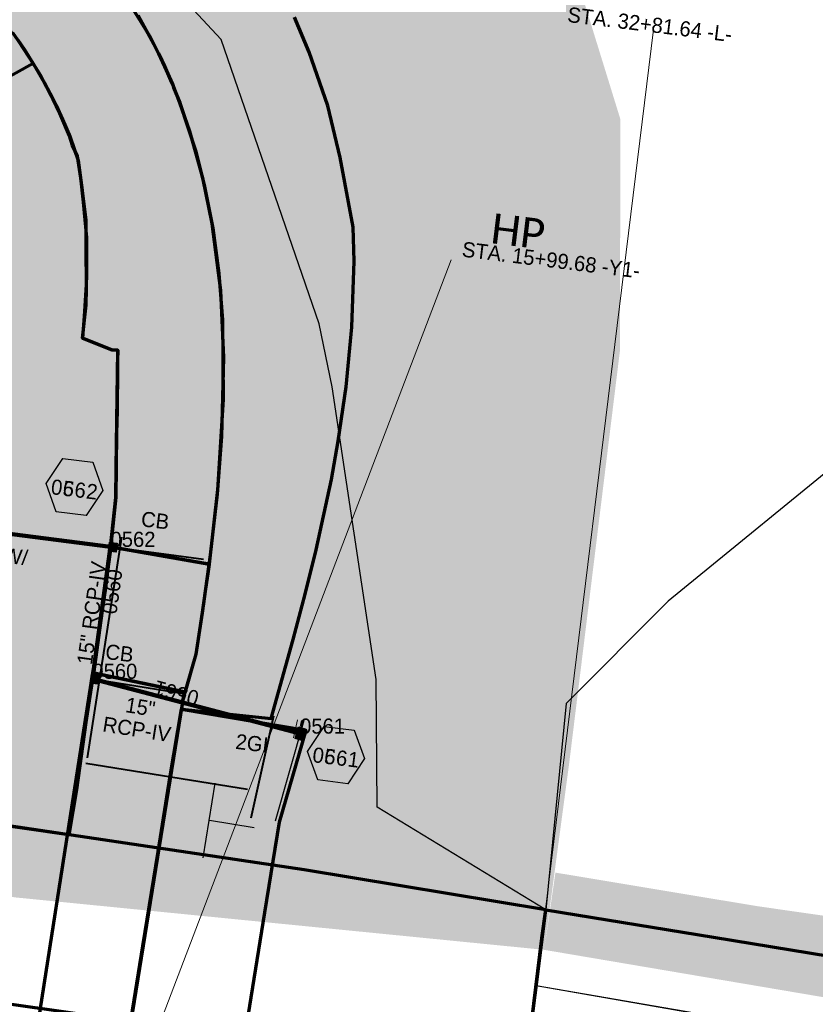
# Model space of a CAD drawing. Extents: x 1160061 to 2574774, y 200346 to 1150371.
# Tile 55 of 123: x 2483548 to 2483812, y 365892 to 366218. Entities that reach past the tile are written whole.
import ezdxf
from ezdxf.enums import TextEntityAlignment as Align

# ---------------------------------------------------------------- set-up
doc = ezdxf.new("R2010")
doc.units = 0
doc.header["$MEASUREMENT"] = 0
doc.linetypes.add('DGN Style 2', pattern=[29.296317, 17.57779, -11.718527])
for name, color, linetype, lineweight in [('Exist Plan Preparation Watershed Blue', 5, 'Continuous', 30), ('Prop Drainage Structure Box Number Symbol CELL', 9, 'Continuous', 30), ('Prop Drainage Structure Catch Basin Grate 840 03G CELL', 7, 'Continuous', 30), ('Prop Drainage Structure Catch Basin Grate 840 03G Label', 9, 'Continuous', 30), ('Prop Drainage Structure Drop Inlet Grate 2 Narrow Slots and Flat Grates 840 29 CELL', 7, 'Continuous', 30), ('Prop Drainage Structure Drop Inlet Grate 2 Wide Slots and Flat Grates 840 20 Label', 9, 'Continuous', 30), ('Prop Drainage Structure Pipe CAP 15in', 9, 'Continuous', 211), ('Prop Drainage Structure Pipe Elbow Label', 9, 'Continuous', 30), ('Prop Drainage Structure Pipe RCP 15in Class IV', 9, 'Continuous', 211), ('Prop Drainage Structure Pipe RCP 15in Class IV Label', 9, 'Continuous', 30), ('Prop Drainage Structure Plot Symbol 20 Scale', 9, 'DGN Style 2', 13), ('Prop Drainage Structure Plot Symbol 50 Scale', 9, 'DGN Style 2', 13), ('Prop Plan Preparation Watershed Pre Construction', 131, 'Continuous', 30), ('Prop Vertical Profile Ditch Grade Median Label', 5, 'Continuous', 40)]:
    doc.layers.add(name, color=color, linetype=linetype, lineweight=lineweight)
for name, color, linetype, lineweight, plot in [('Scratch_Level_5', 6, 'Continuous', 0, False), ('Scratch_Level_6', 30, 'Continuous', 0, False), ('Scratch_Level_7', 9, 'Continuous', 0, False), ('Scratch_Level_8', 171, 'Continuous', 0, False)]:
    doc.layers.add(name, color=color, linetype=linetype, lineweight=lineweight, plot=plot)
doc.styles.add('Style-Calibri', font='CALIBRI.TTF')
doc.styles.add('Style-font041', font='font041.shx')
doc.styles.add('Style-GEOMETRICFUTURA_211_M_L', font='GEOMETRICFUTURA_211_M_L.shx')

# ---------------------------------------------------------------- blocks, each defined once
blk = doc.blocks.new('PROP DRAINAGE STRUCTURE BOX NUMBER SYMBOL_84')
at = {"layer": 'Scratch_Level_7', "flags": 128}
blk.add_lwpolyline([(-5.000009, 8.944294), (5.000009, 8.944294), (9.47214, 0), (5.000009, -8.944294), (-5.000009, -8.944294), (-9.47214, 0), (-5.000009, 8.944294)], dxfattribs=at)
at = {"layer": 'Scratch_Level_7', "insert": (0.170464, -0.827124), "char_height": 4.99999, "attachment_point": 5, "line_spacing_factor": 0.6, "style": 'Style-GEOMETRICFUTURA_211_M_L'}
blk.add_mtext('\\T1.051;0562', dxfattribs=at)
blk = doc.blocks.new('PROP DRAINAGE STRUCTURE BOX NUMBER SYMBOL_86')
at = {"layer": 'Scratch_Level_7', "flags": 128}
blk.add_lwpolyline([(-5.000009, 8.944294), (5.000009, 8.944294), (9.47214, 0), (5.000009, -8.944294), (-5.000009, -8.944294), (-9.47214, 0), (-5.000009, 8.944294)], dxfattribs=at)
at = {"layer": 'Scratch_Level_7', "insert": (0.180312, -0.827124), "char_height": 4.99999, "attachment_point": 5, "line_spacing_factor": 0.6, "style": 'Style-GEOMETRICFUTURA_211_M_L'}
blk.add_mtext('\\T1.051;0561', dxfattribs=at)
blk = doc.blocks.new('PROP DRAINAGE STRUCTURE BOX NUMBER SYMBOL_213')
at = {"layer": 'Prop Drainage Structure Box Number Symbol CELL', "flags": 128}
blk.add_lwpolyline([(-5.000009, 8.944294), (5.000009, 8.944294), (9.47214, 0), (5.000009, -8.944294), (-5.000009, -8.944294), (-9.47214, 0), (-5.000009, 8.944294)], dxfattribs=at)
at = {"layer": 'Prop Drainage Structure Box Number Symbol CELL', "insert": (0.180312, -0.827124), "char_height": 4.99999, "attachment_point": 5, "line_spacing_factor": 0.6, "style": 'Style-GEOMETRICFUTURA_211_M_L'}
blk.add_mtext('\\T1.051;0661', dxfattribs=at)
blk = doc.blocks.new('PROP DRAINAGE STRUCTURE BOX NUMBER SYMBOL_234')
at = {"layer": 'Prop Drainage Structure Box Number Symbol CELL', "flags": 128}
blk.add_lwpolyline([(-5.000009, 8.944294), (5.000009, 8.944294), (9.47214, 0), (5.000009, -8.944294), (-5.000009, -8.944294), (-9.47214, 0), (-5.000009, 8.944294)], dxfattribs=at)
at = {"layer": 'Prop Drainage Structure Box Number Symbol CELL', "insert": (0.170464, -0.827124), "char_height": 4.99999, "attachment_point": 5, "line_spacing_factor": 0.6, "style": 'Style-GEOMETRICFUTURA_211_M_L'}
blk.add_mtext('\\T1.051;0662', dxfattribs=at)
blk = doc.blocks.new('PROP DRAINAGE STRUCTURE CATCH BASIN GRATE 840 03G_18')
at = {"layer": 'Prop Drainage Structure Catch Basin Grate 840 03G CELL', "flags": 128}
for points in [[(1.5, 0), (-1.5, 0), (-1.5, 2), (1.5, 2), (1.5, -0.499999), (-1.5, -0.499999), (-1.5, 0)], [(1.4896, 0.0104), (-1.4896, 0.0104), (-1.4896, 1.9896), (1.4896, 1.9896), (1.4896, 0.0104)], [(-1.3646, 1.8646), (1.3646, 1.8646), (1.3646, 0.1354), (-1.3646, 0.1354), (-1.3646, 1.8646)]]:
    blk.add_lwpolyline(points, dxfattribs=at)
for points in [[(-1.258485, 0.70434, -1), (-1.345744, 0.793844), (-0.266077, 1.846443, -1), (-0.178817, 1.756939), (-1.258485, 0.70434)], [(-1.345744, 1.623004), (-1.11656, 1.846443, -1), (-1.0293, 1.756939), (-1.258485, 1.533501, -1), (-1.345744, 1.623004)], [(-1.258485, 1.257114, -1), (-1.345744, 1.346617), (-0.833065, 1.846443, -1), (-0.745806, 1.756939), (-1.258485, 1.257114)], [(-1.345744, 1.07023), (-0.549571, 1.846443, -1), (-0.462312, 1.756939), (-1.258485, 0.980727, -1), (-1.345744, 1.07023)], [(-1.345744, 0.517457), (-0.0625, 1.768528), (-0.0625, 1.593954), (-1.258485, 0.427954, -1), (-1.345744, 0.517457)], [(-1.258485, 0.151567, -1), (-1.345744, 0.24107), (-0.0625, 1.492142), (-0.0625, 1.317567), (-1.258485, 0.151567)], [(-1.060268, 0.243002), (-0.0625, 1.215755), (-0.0625, 1.04118), (-0.973009, 0.153499, -1), (-1.060268, 0.243002)], [(-0.689515, 0.153499, -1), (-0.776774, 0.243002), (-0.0625, 0.939368), (-0.0625, 0.764794), (-0.689515, 0.153499)], [(-0.49328, 0.243002), (-0.0625, 0.662982), (-0.0625, 0.488407), (-0.406021, 0.153499, -1), (-0.49328, 0.243002)], [(-0.122526, 0.153499, -1), (-0.209785, 0.243002), (-0.0625, 0.386595), (-0.0625, 0.21202), (-0.122526, 0.153499)], [(0.0625, 1.337621), (0.584406, 1.846443, -1), (0.671666, 1.756939), (0.0625, 1.163046), (0.0625, 1.337621)], [(0.0625, 1.614008), (0.300912, 1.846443, -1), (0.388171, 1.756939), (0.0625, 1.439433), (0.0625, 1.614008)], [(0.0625, 1.061234), (0.867901, 1.846443, -1), (0.95516, 1.756939), (0.0625, 0.88666), (0.0625, 1.061234)], [(0.0625, 0.784848), (1.151395, 1.846443, -1), (1.238654, 1.756939), (0.0625, 0.610273), (0.0625, 0.784848)], [(0.0625, 0.508461), (1.258074, 1.67406, -1), (1.345334, 1.584557), (0.0625, 0.333886), (0.0625, 0.508461)], [(0.073709, 0.243002), (1.258074, 1.397674, -1), (1.345334, 1.308171), (0.160968, 0.153499), (0.073709, 0.243002)], [(0.357203, 0.243002), (1.258074, 1.121287, -1), (1.345334, 1.031784), (0.444462, 0.153499), (0.357203, 0.243002)], [(0.640698, 0.243002), (1.258074, 0.8449, -1), (1.345334, 0.755397), (0.727957, 0.153499), (0.640698, 0.243002)], [(0.924192, 0.243002), (1.258074, 0.568514, -1), (1.345334, 0.47901), (1.011451, 0.153499), (0.924192, 0.243002)], [(1.207686, 0.243002), (1.258074, 0.292127, -1), (1.345334, 0.202624), (1.294946, 0.153499, -1), (1.207686, 0.243002)]]:
    blk.add_lwpolyline(points, format="xyb", dxfattribs=at)
at = {"layer": 'Prop Drainage Structure Plot Symbol 20 Scale'}
blk.add_solid([(-2.00004, 2.041692), (2.00004, 2.041692), (-2.00004, -1.958388), (2.00004, -1.958388)], dxfattribs=at)
at = {"layer": 'Prop Drainage Structure Plot Symbol 50 Scale', "extrusion": (0, 0, -1)}
blk.add_solid([(3.5, 3.541652), (-3.5, 3.541652), (3.5, -3.458348), (-3.5, -3.458348)], dxfattribs=at)
blk = doc.blocks.new('PROP DRAINAGE STRUCTURE CATCH BASIN GRATE 840 03G_19')
at = {"layer": 'Prop Drainage Structure Catch Basin Grate 840 03G CELL', "flags": 128}
for points in [[(1.5, 0), (-1.5, 0), (-1.5, 2), (1.5, 2), (1.5, -0.499999), (-1.5, -0.499999), (-1.5, 0)], [(1.4896, 0.0104), (-1.4896, 0.0104), (-1.4896, 1.9896), (1.4896, 1.9896), (1.4896, 0.0104)], [(-1.3646, 1.8646), (1.3646, 1.8646), (1.3646, 0.1354), (-1.3646, 0.1354), (-1.3646, 1.8646)]]:
    blk.add_lwpolyline(points, dxfattribs=at)
for points in [[(-1.258485, 0.70434, -1), (-1.345744, 0.793844), (-0.266077, 1.846443, -1), (-0.178817, 1.756939), (-1.258485, 0.70434)], [(-1.345744, 1.623004), (-1.11656, 1.846443, -1), (-1.0293, 1.756939), (-1.258485, 1.533501, -1), (-1.345744, 1.623004)], [(-1.258485, 1.257114, -1), (-1.345744, 1.346617), (-0.833065, 1.846443, -1), (-0.745806, 1.756939), (-1.258485, 1.257114)], [(-1.345744, 1.07023), (-0.549571, 1.846443, -1), (-0.462312, 1.756939), (-1.258485, 0.980727, -1), (-1.345744, 1.07023)], [(-1.345744, 0.517457), (-0.0625, 1.768528), (-0.0625, 1.593954), (-1.258485, 0.427954, -1), (-1.345744, 0.517457)], [(-1.258485, 0.151567, -1), (-1.345744, 0.24107), (-0.0625, 1.492142), (-0.0625, 1.317567), (-1.258485, 0.151567)], [(-1.060268, 0.243002), (-0.0625, 1.215755), (-0.0625, 1.04118), (-0.973009, 0.153499, -1), (-1.060268, 0.243002)], [(-0.689515, 0.153499, -1), (-0.776774, 0.243002), (-0.0625, 0.939368), (-0.0625, 0.764794), (-0.689515, 0.153499)], [(-0.49328, 0.243002), (-0.0625, 0.662982), (-0.0625, 0.488407), (-0.406021, 0.153499, -1), (-0.49328, 0.243002)], [(-0.122526, 0.153499, -1), (-0.209785, 0.243002), (-0.0625, 0.386595), (-0.0625, 0.21202), (-0.122526, 0.153499)], [(0.0625, 1.337621), (0.584406, 1.846443, -1), (0.671666, 1.756939), (0.0625, 1.163046), (0.0625, 1.337621)], [(0.0625, 1.614008), (0.300912, 1.846443, -1), (0.388171, 1.756939), (0.0625, 1.439433), (0.0625, 1.614008)], [(0.0625, 1.061234), (0.867901, 1.846443, -1), (0.95516, 1.756939), (0.0625, 0.88666), (0.0625, 1.061234)], [(0.0625, 0.784848), (1.151395, 1.846443, -1), (1.238654, 1.756939), (0.0625, 0.610273), (0.0625, 0.784848)], [(0.0625, 0.508461), (1.258074, 1.67406, -1), (1.345334, 1.584557), (0.0625, 0.333886), (0.0625, 0.508461)], [(0.073709, 0.243002), (1.258074, 1.397674, -1), (1.345334, 1.308171), (0.160968, 0.153499), (0.073709, 0.243002)], [(0.357203, 0.243002), (1.258074, 1.121287, -1), (1.345334, 1.031784), (0.444462, 0.153499), (0.357203, 0.243002)], [(0.640698, 0.243002), (1.258074, 0.8449, -1), (1.345334, 0.755397), (0.727957, 0.153499), (0.640698, 0.243002)], [(0.924192, 0.243002), (1.258074, 0.568514, -1), (1.345334, 0.47901), (1.011451, 0.153499), (0.924192, 0.243002)], [(1.207686, 0.243002), (1.258074, 0.292127, -1), (1.345334, 0.202624), (1.294946, 0.153499, -1), (1.207686, 0.243002)]]:
    blk.add_lwpolyline(points, format="xyb", dxfattribs=at)
at = {"layer": 'Prop Drainage Structure Plot Symbol 20 Scale', "extrusion": (0, 0, -1)}
blk.add_solid([(2.00004, 2.041692), (-2.00004, 2.041692), (2.00004, -1.958388), (-2.00004, -1.958388)], dxfattribs=at)
at = {"layer": 'Prop Drainage Structure Plot Symbol 50 Scale'}
blk.add_solid([(-3.5, 3.541652), (3.5, 3.541652), (-3.5, -3.458348), (3.5, -3.458348)], dxfattribs=at)
blk = doc.blocks.new('PROP DRAINAGE STRUCTURE DROP INLET GRATE 2 NARROW SLOTS AND FLAT GRATES 840 29_2')
at = {"layer": 'Prop Drainage Structure Drop Inlet Grate 2 Narrow Slots and Flat Grates 840 29 CELL', "flags": 128}
for points in [[(-2, 1.16665), (2, 1.16665), (2, -1.16665), (-2, -1.16665), (-2, 1.16665)], [(-1.9375, 1.10415), (1.9375, 1.10415), (1.9375, -1.10415), (-1.9375, -1.10415), (-1.9375, 1.10415)], [(-1.9271, 1.09375), (-0.0104, 1.09375), (-0.0104, -1.09375), (-1.9271, -1.09375), (-1.9271, 1.09375)], [(-1.7604, 0.91145), (-1.5833, 0.91145), (-1.5833, -0.91145), (-1.7604, -0.91145), (-1.7604, 0.91145)], [(-1.4635, 0.91145), (-1.2864, 0.91145), (-1.2864, -0.91145), (-1.4635, -0.91145), (-1.4635, 0.91145)], [(-1.1666, 0.91145), (-0.9895, 0.91145), (-0.9895, -0.91145), (-1.1666, -0.91145), (-1.1666, 0.91145)], [(-0.8697, 0.91145), (-0.6926, 0.91145), (-0.6926, -0.91145), (-0.8697, -0.91145), (-0.8697, 0.91145)], [(-0.5728, 0.91145), (-0.3957, 0.91145), (-0.3957, -0.91145), (-0.5728, -0.91145), (-0.5728, 0.91145)], [(-0.276, 0.91145), (-0.0989, 0.91145), (-0.0989, -0.91145), (-0.276, -0.91145), (-0.276, 0.91145)], [(0.0104, 1.09375), (1.9271, 1.09375), (1.9271, -1.09375), (0.0104, -1.09375), (0.0104, 1.09375)], [(0.0989, 0.91145), (0.276, 0.91145), (0.276, -0.91145), (0.0989, -0.91145), (0.0989, 0.91145)], [(0.3958, 0.91145), (0.5729, 0.91145), (0.5729, -0.91145), (0.3958, -0.91145), (0.3958, 0.91145)], [(0.6926, 0.91145), (0.8697, 0.91145), (0.8697, -0.91145), (0.6926, -0.91145), (0.6926, 0.91145)], [(0.9895, 0.91145), (1.1666, 0.91145), (1.1666, -0.91145), (0.9895, -0.91145), (0.9895, 0.91145)], [(1.2864, 0.91145), (1.4635, 0.91145), (1.4635, -0.91145), (1.2864, -0.91145), (1.2864, 0.91145)], [(1.5833, 0.91145), (1.7604, 0.91145), (1.7604, -0.91145), (1.5833, -0.91145), (1.5833, 0.91145)]]:
    blk.add_lwpolyline(points, dxfattribs=at)
at = {"layer": 'Prop Drainage Structure Plot Symbol 20 Scale', "extrusion": (0, 0, -1)}
blk.add_solid([(2.00004, 2.00004), (-2.00004, 2.00004), (2.00004, -2.00004), (-2.00004, -2.00004)], dxfattribs=at)
at = {"layer": 'Prop Drainage Structure Plot Symbol 50 Scale'}
blk.add_solid([(-3.5, 3.5), (3.5, 3.5), (-3.5, -3.5), (3.5, -3.5)], dxfattribs=at)

msp = doc.modelspace()

# ---------------------------------------------------------------- hatches: boundary and pattern name
at = {"layer": 'Scratch_Level_6'}
for points in [[(2483721.98, 365909.88), (2483546.8, 365927.24), (2483367.18, 365953.59), (2483252.8, 365967.27), (2483075.57, 365988.47), (2482885.08, 366011.26), (2482880.97, 366081.83), (2482929.15, 366106.71), (2482966.96, 366131.02), (2482987.28, 366157.32), (2483031.5, 366191.41), (2483081.26, 366218.97), (2483108.54, 366250.27), (2483220.18, 366344.4), (2483343.72, 366408.27), (2483468.57, 366411.46), (2483535.49, 366392), (2483613, 366363.43), (2483686.88, 366313.33), (2483728.72, 366244.73), (2483747.22, 366184.86), (2483747.07, 366108.25), (2483730.27, 365971.7)], [(2484295.38, 365799.45), (2484131.92, 365830.3), (2484094.32, 365842.08), (2483893.67, 365880.11), (2483816.93, 365893.78), (2483721.98, 365909.88), (2483725.71, 365935.45), (2483792.46, 365924.35), (2483848.31, 365916.32), (2483945.34, 365897.44), (2483975.37, 365871.18), (2483985.24, 365866.78), (2484009.93, 365862.88), (2484012.55, 365866.61), (2484040.4, 365876.63), (2484107.61, 365863.44), (2484185.72, 365852.96), (2484289.56, 365831.8), (2484310.94, 365830.47), (2484314.42, 365835.18), (2484308.46, 365810.53)]]:
    msp.add_hatch(color=256, dxfattribs=at).paths.add_polyline_path(points)

# ---------------------------------------------------------------- linework, layer by layer
msp.add_line((2483642.39, 365985.79), (2483632.9, 365952.48))
msp.add_line((2483642.39, 365985.79), (2483632.9, 365952.48))
at = {"layer": 'Exist Plan Preparation Watershed Blue', "color": 5, "linetype": 'Continuous', "lineweight": 70, "flags": 128}
for points in [[(2483578.68, 366232.89), (2483591.27, 366212.53), (2483592.73, 366209.72), (2483594.14, 366206.88), (2483594.48, 366206.18), (2483596.23, 366202.47), (2483597.27, 366200.14), (2483598.26, 366197.85), (2483598.98, 366196.16), (2483599.28, 366195.41), (2483601.3, 366190.29), (2483606.62, 366174.15), (2483609.55, 366162.63), (2483612.24, 366148.86), (2483614.25, 366133.81), (2483615.44, 366118.42), (2483615.7, 366092.08), (2483613.83, 366062.13), (2483611.01, 366037.61), (2483578.4, 366043.28), (2483578.4, 366043.28), (2483580.12, 366059.6), (2483580.27, 366069.44), (2483580.78, 366108.36), (2483578.79, 366108.58), (2483569.12, 366112.39), (2483570.32, 366123.43), (2483570.5, 366134.38), (2483570.58, 366145.74), (2483569.49, 366157.37), (2483568.51, 366165.52), (2483567.44, 366172.64), (2483565.83, 366176.15), (2483564.77, 366179.41), (2483561.55, 366186.91), (2483559.37, 366191.5), (2483556.52, 366196.94), (2483553.64, 366201.91), (2483552.81, 366203.29), (2483551.39, 366205.56), (2483548.05, 366210.61)], [(2483587.53, 366219.26), (2483592.74, 366209.69), (2483594.24, 366206.68), (2483596.28, 366202.35), (2483598.86, 366196.45), (2483601.26, 366190.4), (2483604.58, 366180.9), (2483608.88, 366165.52), (2483611.95, 366150.32), (2483614.79, 366128.15), (2483615.82, 366105.98), (2483615.19, 366079.88), (2483613.69, 366060.72), (2483611.41, 366040.6), (2483608.74, 366021.42), (2483606.64, 366007.74), (2483602.12, 365992.11), (2483602.03, 365989.58), (2483631.62, 365986.42), (2483631.62, 365986.42), (2483638.89, 366012.64), (2483642.81, 366027.58), (2483646.53, 366042.28), (2483651.53, 366065.56), (2483653.78, 366078.33), (2483656.44, 366096.3), (2483658.28, 366116.03), (2483659.09, 366137.91), (2483658.73, 366149.1), (2483654.4, 366172.19), (2483650.34, 366189.32), (2483644.15, 366207.04), (2483639.36, 366218.69)], [(2483545.96, 366213.56), (2483549.99, 366207.71), (2483552.82, 366203.29), (2483338.03, 366083.63)], [(2483547.67, 366211.18), (2483549.87, 366207.94), (2483552.83, 366203.27), (2483553.08, 366202.75), (2483555.04, 366199.57), (2483557.2, 366195.59), (2483560.41, 366189.4), (2483562.52, 366184.73), (2483564.99, 366178.9), (2483567.72, 366171.17), (2483568.98, 366161.25), (2483570.25, 366151.45), (2483570.2, 366141.93), (2483570.36, 366130.17), (2483569.76, 366121.21), (2483569.12, 366112.39), (2483578.79, 366108.58), (2483580.78, 366108.36), (2483580.73, 366105.02), (2483580.7, 366102.56), (2483580.65, 366100), (2483580.69, 366097.72), (2483580.62, 366093.06), (2483580.55, 366088.33), (2483580.47, 366084.7), (2483580.4, 366080.69), (2483580.12, 366059.6), (2483578.68, 366046), (2483577.84, 366038.67), (2483576.79, 366030.51), (2483575.64, 366022.21), (2483573.94, 366010.21), (2483572.3, 365998.81), (2483571.33, 365992.39), (2483570.26, 365985.22), (2483567.14, 365962.92), (2483564.59, 365947.94), (2483446.34, 365964.91)]]:
    msp.add_lwpolyline(points, dxfattribs=at)
for points in [[(2483578.4, 366043.28), (2483611.01, 366037.61), (2483610.6, 366034.47), (2483610.21, 366031.61), (2483609.78, 366028.6), (2483609.55, 366026.98), (2483609.17, 366024.54), (2483607.87, 366015.67), (2483606.64, 366007.75), (2483602.95, 365994.96), (2483602.73, 365995.28), (2483572.56, 366001.56), (2483573.46, 366006.87), (2483576.5, 366028.3), (2483577.84, 366038.65), (2483578.4, 366043.28)], [(2483572.56, 366001.56), (2483602.73, 365995.28), (2483577.94, 365841.73), (2483548.36, 365846.67), (2483572.56, 366001.56)], [(2483601.89, 365989.61), (2483643.02, 365982.66), (2483634.18, 365952.12), (2483629.36, 365922.2), (2483615.4, 365835.08), (2483577.94, 365841.73), (2483589.1, 365911.13), (2483594.11, 365942.29), (2483598.15, 365967.42), (2483601.89, 365989.61)], [(2483722.58, 365923.08), (2483642.56, 365936.37), (2483516.43, 365955.14), (2483442.04, 365965.51), (2483381.49, 365973.56), (2483365.97, 365975.57), (2483363.26, 365965.35), (2483368.5, 365916.45), (2483439.35, 365907.02), (2483570.4, 365888.4), (2483715.34, 365866), (2483722.58, 365923.08)], [(2483721.19, 365913.7), (2483722.58, 365923.08), (2483778, 365914.07), (2483860.93, 365900.49), (2483946.45, 365886.47), (2483941.17, 365875.45), (2483919.06, 365832.3), (2483836.92, 365845.93), (2483775.82, 365856.1), (2483715.34, 365866), (2483721.19, 365913.7)]]:
    msp.add_lwpolyline(points, close=True, dxfattribs=at)
at = {"layer": 'Prop Drainage Structure Pipe CAP 15in'}
msp.add_line((2483578.4, 366043.29), (2483486.58, 366055.16), dxfattribs=at)
at = {"layer": 'Prop Drainage Structure Pipe RCP 15in Class IV'}
for p, q in [((2483572.39, 365999.61), (2483578.4, 366043.29)), ((2483641.16, 365981.46), (2483572.39, 365999.61))]:
    msp.add_line(p, q, dxfattribs=at)
at = {"layer": 'Prop Plan Preparation Watershed Pre Construction', "color": 200, "flags": 128}
msp.add_lwpolyline([(2483368.5, 365916.45), (2483570.4, 365888.4), (2483715.34, 365866), (2483722.58, 365923.08), (2483666.64, 365957.15), (2483666.37, 365999.38), (2483651.76, 366096.26), (2483647.44, 366117.17), (2483615.03, 366211.29), (2483605.85, 366221.12), (2483544.78, 366278.49)], dxfattribs=at)
at = {"layer": 'Prop Plan Preparation Watershed Pre Construction', "color": 191, "flags": 128}
for points in [[(2483908.05, 366048.33), (2483880.14, 366104.67), (2483826.02, 366076.77), (2483763.06, 366025.31), (2483729.3, 365991.41), (2483722.58, 365923.08), (2483719.28, 365898.12), (2483780.56, 365887.42), (2483877.6, 365871), (2483904.04, 365926.52), (2483904.04, 365926.52), (2483903.32, 365957.38), (2483902.04, 365985.57), (2483898.71, 366038.02), (2483908.05, 366048.33)], [(2484046.67, 365841.63), (2484042.28, 365808.75), (2483937.26, 365825.88), (2483865.45, 365837.67), (2483715.34, 365866), (2483719.28, 365898.12), (2484046.67, 365841.63)]]:
    msp.add_lwpolyline(points, close=True, dxfattribs=at)
at = {"layer": 'Prop Vertical Profile Ditch Grade Median Label', "lineweight": 0}
for p, q in [((2483712.05, 365839.18), (2483758.13, 366214.63)), ((2483691.2, 366138.3), (2483577.94, 365841.73))]:
    msp.add_line(p, q, dxfattribs=at)
at = {"layer": 'Scratch_Level_5', "lineweight": 40}
for p, q in [((2483570.74, 365973.44), (2483582.1, 366046.5)), ((2483580.38, 366043.03), (2483609.22, 366039.26)), ((2483574.38, 365999.3), (2483602.54, 365994.77)), ((2483624.97, 365953.61), (2483632.41, 365987.32)), ((2483623.77, 365962.99), (2483570.26, 365971.59))]:
    msp.add_line(p, q, dxfattribs=at)
at = {"layer": 'Scratch_Level_5', "lineweight": 30}
for p, q in [((2483609.12, 365940.34), (2483613.09, 365965.02)), ((2483625.9, 365950.3), (2483611.11, 365952.68))]:
    msp.add_line(p, q, dxfattribs=at)
at = {"layer": 'Scratch_Level_5', "flags": 128}
for points in [[(2483640.31, 365986.05), (2483638.99, 365980.05)], [(2483641.61, 365985.76), (2483641.61, 365985.76), (2483640.29, 365979.77)]]:
    msp.add_lwpolyline(points, dxfattribs=at)
at = {"layer": 'Scratch_Level_5', "lineweight": 40, "extrusion": (0, 0, -1)}
msp.add_arc((-2483419.79, 366121.8), 156, 85.3788, 159.2922, dxfattribs=at)

# ---------------------------------------------------------------- block references
at = {"layer": 'Prop Drainage Structure Box Number Symbol CELL', "rotation": 353.002296}
for name, p in [('PROP DRAINAGE STRUCTURE BOX NUMBER SYMBOL_234', (2483566.45, 366063.11)), ('PROP DRAINAGE STRUCTURE BOX NUMBER SYMBOL_213', (2483653.04, 365974.38))]:
    msp.add_blockref(name, p, dxfattribs=at)
at = {"layer": 'Prop Drainage Structure Plot Symbol 20 Scale'}
for name, p, rotation in [('PROP DRAINAGE STRUCTURE CATCH BASIN GRATE 840 03G_18', (2483578.4, 366043.29), 263.290954), ('PROP DRAINAGE STRUCTURE CATCH BASIN GRATE 840 03G_19', (2483572.39, 365999.61), 261.573025), ('PROP DRAINAGE STRUCTURE DROP INLET GRATE 2 NARROW SLOTS AND FLAT GRATES 840 29_2', (2483641.16, 365981.46), 74.092624)]:
    msp.add_blockref(name, p, dxfattribs=dict(at, rotation=rotation))
at = {"layer": 'Scratch_Level_7', "rotation": 353.002296}
for name, p in [('PROP DRAINAGE STRUCTURE BOX NUMBER SYMBOL_84', (2483566.45, 366063.11)), ('PROP DRAINAGE STRUCTURE BOX NUMBER SYMBOL_86', (2483653.04, 365974.38))]:
    msp.add_blockref(name, p, dxfattribs=at)

# ---------------------------------------------------------------- texts
at = {"layer": 'Prop Drainage Structure Catch Basin Grate 840 03G Label', "style": 'Style-GEOMETRICFUTURA_211_M_L'}
for p in [(2483593.19, 366052.07), (2483581.37, 366008.12)]:
    msp.add_text('CB', height=5, rotation=353.0023, dxfattribs=at).set_placement(p, align=Align.MIDDLE_CENTER)
at = {"layer": 'Prop Drainage Structure Drop Inlet Grate 2 Wide Slots and Flat Grates 840 20 Label', "style": 'Style-GEOMETRICFUTURA_211_M_L'}
msp.add_text('2GI', height=5, rotation=353.0023, dxfattribs=at).set_placement((2483625.23, 365978.28), align=Align.MIDDLE_CENTER)
at = {"layer": 'Prop Drainage Structure Pipe Elbow Label', "insert": (2483525.23, 366038.97), "char_height": 5, "attachment_point": 5, "rotation": 353.0023, "line_spacing_factor": 0.9, "style": 'Style-GEOMETRICFUTURA_211_M_L'}
msp.add_mtext('\\pt90;(2)- ELBOWS W/\\PROD & LUGS', dxfattribs=at)
at = {"layer": 'Prop Drainage Structure Pipe RCP 15in Class IV Label', "style": 'Style-GEOMETRICFUTURA_211_M_L'}
msp.add_text('15" RCP-IV ', height=5, rotation=81.938, dxfattribs=at).set_placement((2483572.26, 366022.32), align=Align.MIDDLE_CENTER)
at = {"layer": 'Prop Drainage Structure Pipe RCP 15in Class IV Label', "insert": (2483587.69, 365986.57), "char_height": 5, "attachment_point": 5, "rotation": 350.8671, "line_spacing_factor": 0.9, "style": 'Style-GEOMETRICFUTURA_211_M_L'}
msp.add_mtext('15" \\PRCP-IV ', dxfattribs=at)
at = {"layer": 'Prop Vertical Profile Ditch Grade Median Label', "lineweight": 0, "style": 'Style-GEOMETRICFUTURA_211_M_L'}
for s, p in [('STA. 32+81.64 -L-', (2483730.06, 366222.07)), ('STA. 15+99.68 -Y1-', (2483695.15, 366144.38))]:
    msp.add_text(s, height=5, rotation=353.0023, dxfattribs=at).set_placement(p, align=Align.TOP_LEFT)
at = {"layer": 'Prop Vertical Profile Ditch Grade Median Label', "lineweight": 0, "style": 'Style-Calibri'}
msp.add_text('HP', height=10, rotation=353.0023, dxfattribs=at).set_placement((2483712.74, 366142.81), align=Align.CENTER)
at = {"layer": 'Scratch_Level_8', "linetype": 'Continuous', "style": 'Style-font041'}
for s, p in [('0562', (2483578.4, 366048.29)), ('0560', (2483572.39, 366004.61)), ('0561', (2483641.16, 365986.46))]:
    msp.add_text(s, height=5, dxfattribs=at).set_placement(p, align=Align.TOP_LEFT)
at = {"layer": 'Scratch_Level_8', "linetype": 'Continuous', "lineweight": 30, "style": 'Style-font041'}
for s, rotation, p in [('0560', 82.1746, (2483575.39, 366021.45)), ('0561', 165.2142, (2483606.77, 365990.54))]:
    msp.add_text(s, height=5, rotation=rotation, dxfattribs=at).set_placement(p, align=Align.TOP_LEFT)

doc.saveas('drawing.dxf')
